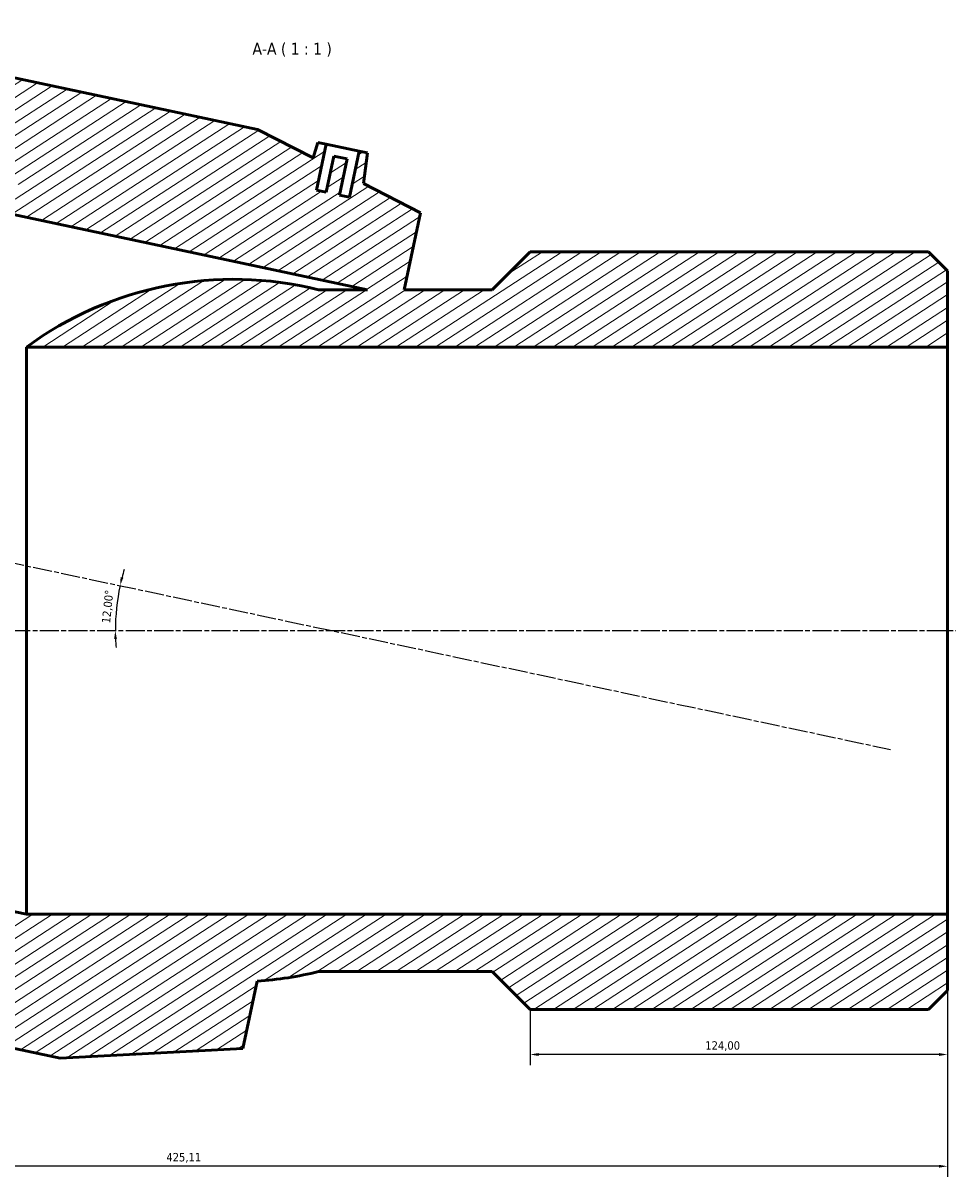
# Model space of a CAD drawing. Header units: millimetres. Extents: x -136 to 1355, y -192 to 1402.
# Tile 7 of 8: x 450 to 727, y 1041 to 1384. Entities that reach past the tile are written whole.
import ezdxf

# ---------------------------------------------------------------- set-up
doc = ezdxf.new("R2010")
doc.units = ezdxf.units.MM
doc.linetypes.add('CHAIN', pattern=[0.3543, 0.2362, -0.0295, 0.0591, -0.0295])
for name, color, linetype, lineweight in [('Centerline (ISO)', 7, 'Continuous', 25), ('Dimension (ISO)', 7, 'Continuous', 25), ('Hatch (ISO)', 7, 'Continuous', 18), ('Symbol (ISO)', 7, 'Continuous', 25), ('Visible (ISO)', 7, 'Continuous', 50)]:
    doc.layers.add(name, color=color, linetype=linetype, lineweight=lineweight)
doc.styles.add('Label Text (ISO)', font='tahoma.ttf')
doc.styles.add('Note Text (ISO)', font='tahoma.ttf')
doc.dimstyles.new('Default (ISO)', dxfattribs={"dimtxt": 2.5, "dimasz": 2.5, "dimexe": 3.175, "dimexo": 0, "dimgap": 0.762, "dimtad": 1, "dimrnd": 1e-08, "dimzin": 0, "dimtxsty": 'Note Text (ISO)', "dimcen": 0.09, "dimdle": 10, "dimclrd": 256, "dimclre": 256, "dimclrt": 232, "dimazin": 0, "dimtfac": 1.40208, "dimtmove": 0, "dimatfit": 3, "dimfxl": 1, "dimtolj": 1, "dimtzin": 0, "dimlwd": -1, "dimlwe": -1, "dimarcsym": 0})

# ---------------------------------------------------------------- blocks, each defined once
blk = doc.blocks.new('*D10')
at = {"layer": 'Defpoints', "color": 0, "transparency": 16777216}
for p in [(724.22, 1119.15), (600.22, 1090.88), (600.22, 1077.5)]:
    blk.add_point(p, dxfattribs=at)
at = {"layer": 'Dimension (ISO)', "transparency": 16777216}
for p, q in [((724.22, 1119.15), (724.22, 1074.32)), ((600.22, 1090.88), (600.22, 1074.32)), ((721.72, 1077.5), (602.72, 1077.5))]:
    blk.add_line(p, q, dxfattribs=at)
for points in [[(602.72, 1077.92), (602.72, 1077.08), (600.22, 1077.5)], [(721.72, 1077.92), (721.72, 1077.08), (724.22, 1077.5)]]:
    blk.add_solid(points, dxfattribs=at)
at = {"layer": 'Dimension (ISO)', "color": 232, "true_color": 0xca0064, "transparency": 16777216, "insert": (652.26, 1081.43), "char_height": 2.5, "attachment_point": 1, "style": 'Note Text (ISO)'}
blk.add_mtext('\\A1;124,00', dxfattribs=at)
blk = doc.blocks.new('*D11')
at = {"layer": 'Defpoints', "color": 0, "transparency": 16777216}
for p in [(299.1, 1139.84), (724.22, 1119.15), (299.1, 1044.31)]:
    blk.add_point(p, dxfattribs=at)
at = {"layer": 'Dimension (ISO)', "transparency": 16777216}
for p, q in [((299.1, 1139.84), (299.1, 1041.14)), ((724.22, 1119.15), (724.22, 1041.14)), ((721.72, 1044.31), (301.6, 1044.31))]:
    blk.add_line(p, q, dxfattribs=at)
for points in [[(301.6, 1044.73), (301.6, 1043.9), (299.1, 1044.31)], [(721.72, 1044.73), (721.72, 1043.9), (724.22, 1044.31)]]:
    blk.add_solid(points, dxfattribs=at)
at = {"layer": 'Dimension (ISO)', "color": 232, "true_color": 0xca0064, "transparency": 16777216, "insert": (492.16, 1048.25), "char_height": 2.5, "attachment_point": 1, "style": 'Note Text (ISO)'}
blk.add_mtext('\\A1;425,11', dxfattribs=at)
blk = doc.blocks.new('*D13')
at = {"layer": 'Defpoints', "color": 0, "transparency": 16777216}
for p in [(361.13, 1241.67), (477.62, 1212.33), (199.57, 1203.38), (541.26, 1203.38)]:
    blk.add_point(p, dxfattribs=at)
at = {"layer": 'Dimension (ISO)', "transparency": 16777216}
for start, end in [(163.5419, 165.7709), (168, 180), (182.2291, 184.4581)]:
    blk.add_arc((541.26, 1203.38), 64.26, start, end, dxfattribs=at)
for points in [[(479.37, 1219.09), (478.56, 1219.28), (478.4, 1216.75)], [(476.63, 1200.88), (477.46, 1200.89), (476.99, 1203.38)]]:
    blk.add_solid(points, dxfattribs=at)
at = {"layer": 'Dimension (ISO)', "color": 232, "true_color": 0xca0064, "transparency": 16777216, "insert": (472.93, 1205.73), "char_height": 2.5, "attachment_point": 1, "rotation": 84, "style": 'Note Text (ISO)'}
blk.add_mtext('\\A1;12,00°', dxfattribs=at)

msp = doc.modelspace()

# ---------------------------------------------------------------- hatches: boundary and pattern name
at = {"layer": 'Hatch (ISO)'}
h = msp.add_hatch(dxfattribs=at)
h.set_pattern_fill('ANSI31', color=256, scale=25.4, angle=-12, style=0)
h.set_pattern_definition([(33, (0, 0), (-1.729229, 2.662779), [])])
edge = h.paths.add_edge_path()
edge.add_line((344.532, 1101.05), (460.589, 1076.381))
edge.add_line((460.589, 1076.381), (514.873, 1079.258))
edge.add_line((514.873, 1079.258), (519.129, 1099.279))
edge.add_ellipse((512.144, 1203.385), major_axis=(6.985, -104.106), ratio=1, start_angle=0, end_angle=10.1402)
edge.add_line((537.348, 1102.135), (588.965, 1102.135))
edge.add_line((588.965, 1102.135), (600.215, 1090.885))
edge.add_line((600.215, 1090.885), (718.575, 1090.885))
edge.add_line((718.575, 1090.885), (724.215, 1096.525))
edge.add_line((724.215, 1096.525), (724.215, 1119.149))
edge.add_line((724.215, 1119.149), (450.572, 1119.149))
edge.add_line((450.572, 1119.149), (404.149, 1129.016))
edge.add_line((404.149, 1129.016), (401.81, 1118.012))
edge.add_line((401.81, 1118.012), (340.187, 1131.11))
edge.add_line((340.187, 1131.11), (339.568, 1128.2))
edge.add_line((339.568, 1128.2), (326.493, 1134.021))
edge.add_line((326.493, 1134.021), (299.104, 1139.843))
edge.add_line((299.104, 1139.843), (296.111, 1125.757))
edge.add_line((296.111, 1125.757), (344.532, 1101.05))
edge = h.paths.add_edge_path()
edge.add_line((519.22, 1352.219), (403.163, 1376.888))
edge.add_line((403.163, 1376.888), (384.599, 1375.904))
edge.add_line((384.599, 1375.904), (385.189, 1380.708))
edge.add_line((385.189, 1380.708), (382.744, 1381.228))
edge.add_line((382.744, 1381.228), (379.833, 1367.534))
edge.add_line((379.833, 1367.534), (376.899, 1368.157))
edge.add_line((376.899, 1368.157), (379.186, 1378.917))
edge.add_line((379.186, 1378.917), (375.273, 1379.749))
edge.add_line((375.273, 1379.749), (372.986, 1368.989))
edge.add_line((372.986, 1368.989), (370.052, 1369.613))
edge.add_line((370.052, 1369.613), (372.963, 1383.307))
edge.add_line((372.963, 1383.307), (370.517, 1383.827))
edge.add_line((370.517, 1383.827), (367.823, 1375.015))
edge.add_line((367.823, 1375.015), (348.879, 1374.011))
edge.add_line((348.879, 1374.011), (345.885, 1359.926))
edge.add_line((345.885, 1359.926), (373.273, 1354.104))
edge.add_line((373.273, 1354.104), (387.586, 1354.104))
edge.add_line((387.586, 1354.104), (386.967, 1351.193))
edge.add_line((386.967, 1351.193), (448.59, 1338.095))
edge.add_line((448.59, 1338.095), (446.251, 1327.091))
edge.add_line((446.251, 1327.091), (551.899, 1304.635))
edge.add_line((551.899, 1304.635), (537.348, 1304.635))
edge.add_ellipse((512.144, 1203.385), major_axis=(25.205, 101.25), ratio=1, start_angle=0, end_angle=50.14346)
edge.add_line((450.572, 1287.621), (724.215, 1287.621))
edge.add_line((724.215, 1287.621), (724.215, 1310.245))
edge.add_line((724.215, 1310.245), (718.575, 1315.885))
edge.add_line((718.575, 1315.885), (600.215, 1315.885))
edge.add_line((600.215, 1315.885), (588.965, 1304.635))
edge.add_line((588.965, 1304.635), (562.779, 1304.635))
edge.add_line((562.779, 1304.635), (567.641, 1327.512))
edge.add_line((567.641, 1327.512), (550.743, 1336.134))
edge.add_line((550.743, 1336.134), (551.866, 1345.28))
edge.add_line((551.866, 1345.28), (549.42, 1345.8))
edge.add_line((549.42, 1345.8), (546.51, 1332.106))
edge.add_line((546.51, 1332.106), (543.575, 1332.729))
edge.add_line((543.575, 1332.729), (545.862, 1343.489))
edge.add_line((545.862, 1343.489), (541.95, 1344.321))
edge.add_line((541.95, 1344.321), (539.663, 1333.561))
edge.add_line((539.663, 1333.561), (536.728, 1334.185))
edge.add_line((536.728, 1334.185), (539.639, 1347.879))
edge.add_line((539.639, 1347.879), (537.194, 1348.399))
edge.add_line((537.194, 1348.399), (535.778, 1343.77))
edge.add_line((535.778, 1343.77), (519.22, 1352.219))

# ---------------------------------------------------------------- linework, layer by layer
at = {"layer": 'Centerline (ISO)', "linetype": 'CHAIN', "ltscale": 23.990969}
for p, q in [((361.131, 1241.672), (707.302, 1168.091)), ((199.567, 1203.385), (726.715, 1203.385))]:
    msp.add_line(p, q, dxfattribs=at)
at = {"layer": 'Visible (ISO)'}
for p, q in [((519.22, 1352.219), (403.163, 1376.888)), ((403.163, 1376.888), (519.22, 1352.219)), ((535.778, 1343.77), (519.22, 1352.219)), ((535.778, 1343.77), (519.22, 1352.219)), ((537.194, 1348.399), (535.778, 1343.77)), ((537.194, 1348.399), (535.778, 1343.77)), ((536.728, 1334.185), (539.639, 1347.879)), ((539.639, 1347.879), (537.194, 1348.399)), ((537.194, 1348.399), (537.194, 1348.399)), ((539.639, 1347.879), (549.42, 1345.8)), ((541.95, 1344.321), (539.663, 1333.561)), ((539.663, 1333.561), (541.95, 1344.321)), ((545.862, 1343.489), (541.95, 1344.321)), ((541.95, 1344.321), (541.95, 1344.321)), ((543.575, 1332.729), (545.862, 1343.489)), ((543.575, 1332.729), (545.862, 1343.489)), ((545.862, 1343.489), (545.862, 1343.489)), ((549.42, 1345.8), (546.51, 1332.106)), ((551.866, 1345.28), (549.42, 1345.8)), ((550.743, 1336.134), (551.866, 1345.28)), ((551.866, 1345.28), (550.743, 1336.134)), ((551.866, 1345.28), (551.866, 1345.28)), ((539.663, 1333.561), (536.728, 1334.185)), ((567.641, 1327.512), (550.743, 1336.134)), ((567.641, 1327.512), (550.743, 1336.134)), ((546.51, 1332.106), (543.575, 1332.729)), ((446.251, 1327.091), (551.899, 1304.635)), ((562.779, 1304.635), (567.641, 1327.512)), ((600.215, 1315.885), (588.965, 1304.635)), ((588.965, 1304.635), (600.215, 1315.885)), ((718.575, 1315.885), (600.215, 1315.885)), ((718.575, 1315.885), (600.215, 1315.885)), ((724.215, 1310.245), (718.575, 1315.885)), ((724.215, 1310.245), (718.575, 1315.885)), ((724.215, 1287.621), (724.215, 1310.245)), ((551.899, 1304.635), (537.348, 1304.635)), ((551.899, 1304.635), (537.348, 1304.635)), ((588.965, 1304.635), (562.779, 1304.635)), ((588.965, 1304.635), (562.779, 1304.635)), ((450.572, 1287.621), (724.215, 1287.621)), ((450.572, 1287.621), (450.572, 1287.621)), ((450.572, 1287.621), (450.572, 1119.149)), ((724.215, 1287.621), (724.215, 1119.149)), ((450.572, 1119.149), (404.149, 1129.016)), ((724.215, 1119.149), (450.572, 1119.149)), ((724.215, 1096.525), (724.215, 1119.149)), ((344.532, 1101.05), (460.589, 1076.381)), ((344.532, 1101.05), (460.589, 1076.381)), ((537.348, 1102.135), (588.965, 1102.135)), ((588.965, 1102.135), (537.348, 1102.135)), ((588.965, 1102.135), (600.215, 1090.885)), ((588.965, 1102.135), (600.215, 1090.885)), ((514.873, 1079.258), (519.129, 1099.279)), ((718.575, 1090.885), (724.215, 1096.525)), ((724.215, 1096.525), (718.575, 1090.885)), ((600.215, 1090.885), (718.575, 1090.885)), ((718.575, 1090.885), (600.215, 1090.885)), ((460.589, 1076.381), (514.873, 1079.258)), ((514.873, 1079.258), (460.589, 1076.381))]:
    msp.add_line(p, q, dxfattribs=at)
for start, end in [(76.02122, 126.16468), (273.83857, 283.97878)]:
    msp.add_arc((512.144, 1203.385), 104.34, start, end, dxfattribs=at)
for points in [[(535.778, 1343.77), (535.778, 1343.77), (535.778, 1343.77), (535.778, 1343.77)], [(550.743, 1336.134), (550.743, 1336.134), (550.743, 1336.134), (550.743, 1336.134)]]:
    msp.add_open_spline(points, degree=3, dxfattribs=at)

# ---------------------------------------------------------------- texts
at = {"layer": 'Symbol (ISO)', "insert": (517.735, 1373.836), "char_height": 3.5, "attachment_point": 7, "style": 'Label Text (ISO)'}
msp.add_mtext('A-A ( 1 : 1 )', dxfattribs=at)

# ---------------------------------------------------------------- dimensions: what is measured, and where the dimension line sits
at = {"layer": 'Dimension (ISO)'}
dim = msp.add_angular_dim_3p(base=(477.619, 1212.329), center=(541.257, 1203.385), p1=(361.131, 1241.672), p2=(199.567, 1203.385), dimstyle='Default (ISO)', override={"dimse1": 1, "dimse2": 1, "dimadec": 2, "dimtp": 0, "dimtm": 0, "dimtdec": 2}, dxfattribs=at)
dim.commit()
dim.dimension.update_dxf_attribs({"geometry": '*D13', "text_midpoint": (477.345, 1210.102), "dimtype": 165})
for base, p2, picture, middle in [((299.104, 1044.313), (299.104, 1139.843), '*D11', (497.201, 1044.313)), ((600.215, 1077.499), (600.215, 1090.885), '*D10', (657.215, 1077.499))]:
    dim = msp.add_linear_dim(base=base, p1=(724.215, 1119.149), p2=p2, angle=180, dimstyle='Default (ISO)', override={"dimdec": 2, "dimtp": 0, "dimtm": 0, "dimtdec": 2, "dimtofl": 0, "dimatfit": 1}, dxfattribs=at)
    dim.commit()
    dim.dimension.update_dxf_attribs({"geometry": picture, "text_midpoint": middle, "dimtype": 160})

doc.saveas('drawing.dxf')
